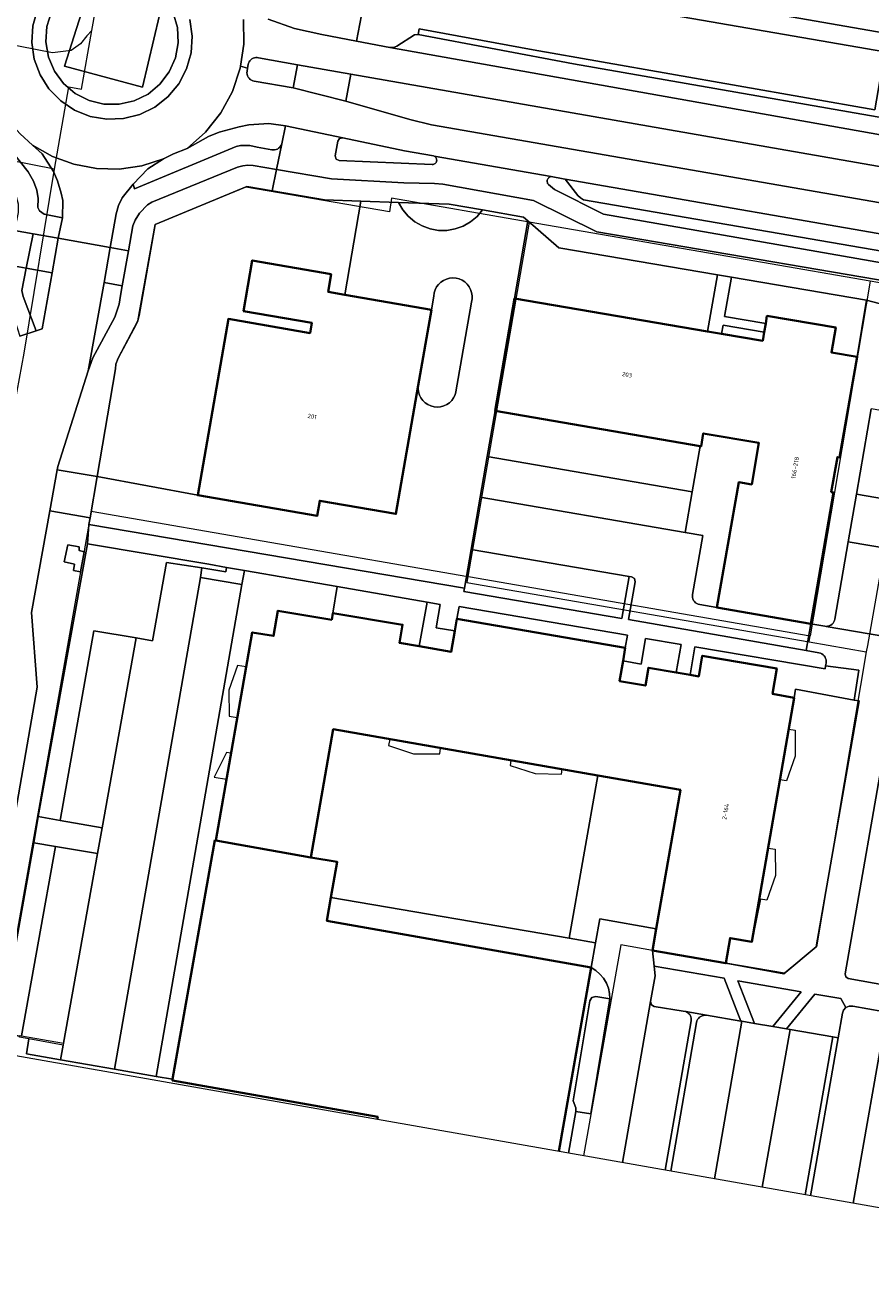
# Model space of a CAD drawing. Header units: metres. Extents: x 2514 to 227642, y 1683 to 852646.
# Tile 2 of 256: x 113498 to 113594, y 426104 to 426248. Entities that reach past the tile are written whole.
import ezdxf
from ezdxf.enums import TextEntityAlignment as Align
from ezdxf.lldxf.tags import DXFTag

# ---------------------------------------------------------------- set-up
doc = ezdxf.new("R2010")
doc.units = ezdxf.units.M
for name, color, linetype, lineweight in [('B-WE-GR-BEPLANTING_CULTUUR_HEESTERS-GV', 252, 'Continuous', 18), ('B-WE-GR-BEPLANTING_CULTUUR_VASTE PLANTENVAK-GV', 252, 'Continuous', 18), ('B-WE-GR-GROENVOORZIENING-GV', 252, 'Continuous', 18), ('B-WE-KG-GRENS_PERCEEL-GV', 252, 'KG-PERCEEL', 18), ('B-WE-OG-BEBOUWING-GV', 4, 'Continuous', 35), ('B-WE-OG-BEBOUWING_HUISNUMMER-T25-200', 7, 'Continuous', 25), ('B-WE-OG-TERREIN_CULTUURSCHEIDING-GV', 252, 'Continuous', 18), ('B-WE-VH-VERHARDING_ASFALT-GV', 252, 'Continuous', 18), ('B-WE-VH-VERHARDING_BETONSTRAATSTEEN-GV', 252, 'Continuous', 18), ('B-WE-VH-VERHARDING_GESLOTEN-GV', 252, 'Continuous', 18), ('B-WE-VH-VERHARDING_OPEN-GV', 252, 'Continuous', 18), ('B-WE-VH-VERHARDING_TEGEL-GV', 252, 'Continuous', 18)]:
    doc.layers.add(name, color=color, linetype=linetype, lineweight=lineweight)
doc.layers.add('X-XX-AL-HULPLIJN-G', color=6, linetype='Continuous', lineweight=18, plot=False)
doc.styles.add('NLCS-ISO-M200-T25', font='NLCS-ISO.ttf', dxfattribs={"height": 0.5})
doc.styles.get("Standard").update_dxf_attribs({"font": 'romans'})
tags = doc.linetypes.add('KG-PERCEEL', pattern='A,5.5,-2,["P",Standard,S=1.8,R=0,X=-0.5,Y=-0.9],-2,5.5,-2,[5,NLCS.SHX,S=0.75,R=0,X=0,Y=0],-2', length=19).pattern_tags.tags
tags[6] = DXFTag(74, 10)

msp = doc.modelspace()

# ---------------------------------------------------------------- linework, layer by layer
at = {"layer": 'B-WE-GR-BEPLANTING_CULTUUR_HEESTERS-GV'}
msp.add_lwpolyline([(113512.943, 426249.297), (113504.843, 426252.104), (113502.1, 426243.461), (113510.998, 426241.069)], close=True, dxfattribs=at)
at = {"layer": 'B-WE-GR-BEPLANTING_CULTUUR_VASTE PLANTENVAK-GV'}
msp.add_lwpolyline([(113502.1, 426243.461), (113504.843, 426252.104), (113512.943, 426249.297), (113510.998, 426241.069)], close=True, dxfattribs=at)
msp.add_lwpolyline([(113500.618, 426249.659), (113500.103, 426247.984), (113499.989, 426246.235), (113500.281, 426244.507), (113500.964, 426242.893), (113502.001, 426241.479), (113503.336, 426240.343), (113504.896, 426239.546), (113506.599, 426239.13), (113508.352, 426239.118), (113510.06, 426239.51), (113511.632, 426240.285), (113512.982, 426241.402), (113514.038, 426242.801), (113514.744, 426244.405), (113515.061, 426246.129), (113514.971, 426247.879), (113514.48, 426249.562)], dxfattribs=at)
at = {"layer": 'B-WE-GR-GROENVOORZIENING-GV'}
for points in [[(113525.765, 426229.233), (113522.898, 426229.721), (113512.46, 426225.413), (113510.475, 426214.423), (113508.23, 426210.168), (113507.938, 426209.462), (113507.924, 426208.943), (113505.82, 426196.647), (113517.306, 426194.525), (113520.788, 426214.623), (113530.106, 426213.009), (113530.307, 426214.172), (113522.517, 426215.522), (113523.518, 426221.298), (113532.526, 426219.737), (113532.176, 426217.718), (113534.058, 426217.392), (113535.907, 426228.072), (113531.742, 426228.217)], [(113545.985, 426227.722), (113540.205, 426227.923), (113540.687, 426227.086), (113541.306, 426226.345), (113542.045, 426225.722), (113542.881, 426225.238), (113543.787, 426224.905), (113544.738, 426224.735), (113545.704, 426224.732), (113546.656, 426224.897), (113547.565, 426225.224), (113548.403, 426225.704), (113549.145, 426226.323), (113549.769, 426227.06)], [(113558.472, 426222.753), (113554.951, 426225.814), (113553.421, 426216.943), (113575.44, 426213.208), (113576.554, 426219.672)], [(113548.519, 426216.544), (113548.584, 426216.905), (113548.589, 426217.272), (113548.532, 426217.634), (113548.415, 426217.982), (113548.242, 426218.306), (113548.018, 426218.596), (113547.748, 426218.845), (113547.441, 426219.046), (113547.105, 426219.192), (113546.749, 426219.281), (113546.383, 426219.309), (113546.017, 426219.275), (113545.663, 426219.181), (113545.329, 426219.03), (113545.024, 426218.825), (113544.759, 426218.572), (113544.539, 426218.278), (113544.371, 426217.952), (113544.259, 426217.602), (113544.208, 426217.239), (113543.938, 426215.681), (113542.441, 426207.04), (113542.426, 426206.669), (113542.474, 426206.301), (113542.584, 426205.947), (113542.752, 426205.616), (113542.974, 426205.318), (113543.243, 426205.063), (113543.551, 426204.856), (113543.89, 426204.705), (113544.25, 426204.613), (113544.62, 426204.583), (113544.989, 426204.616), (113545.348, 426204.712), (113545.685, 426204.866), (113545.991, 426205.076), (113546.258, 426205.334), (113546.477, 426205.634), (113546.642, 426205.966), (113546.748, 426206.322)], [(113593.575, 426216.772), (113578.152, 426219.4), (113577.377, 426214.908), (113582.064, 426214.113), (113582.212, 426214.973), (113590.047, 426213.644), (113589.559, 426210.813), (113592.48, 426210.318)], [(113581.891, 426213.128), (113577.207, 426213.923), (113577.037, 426212.937), (113581.724, 426212.142)], [(113518.546, 426186.638), (113504.713, 426188.986), (113499.115, 426157.867), (113501.624, 426157.428), (113501.663, 426157.641), (113505.465, 426179.065), (113510.272, 426178.243), (113512.155, 426177.921), (113513.733, 426186.864), (113517.774, 426186.227), (113520.489, 426185.787), (113520.575, 426186.286)], [(113533.204, 426184.098), (113522.623, 426185.931), (113522.343, 426184.329), (113512.538, 426128.231), (113514.435, 426127.9), (113519.258, 426155.155), (113519.343, 426155.14), (113523.504, 426178.88), (113525.954, 426178.47), (113526.446, 426181.348), (113532.581, 426180.3), (113532.704, 426181.05)], [(113544.954, 426182.064), (113543.455, 426182.321), (113542.563, 426177.297), (113546.2, 426176.667), (113546.612, 426179.044), (113544.494, 426179.411)], [(113566.306, 426178.545), (113547.092, 426181.814), (113546.851, 426180.424), (113566.055, 426177.096)], [(113572.42, 426177.505), (113568.377, 426178.193), (113567.869, 426175.266), (113565.799, 426175.618), (113565.401, 426173.319), (113568.347, 426172.808), (113568.7, 426174.846), (113571.863, 426174.298)], [(113592.146, 426171.147), (113585.484, 426172.396), (113585.317, 426171.419), (113580.495, 426143.581), (113578.002, 426144.012), (113577.532, 426141.142), (113584.133, 426139.934), (113587.823, 426142.997), (113592.718, 426171.08)], [(113562.929, 426162.542), (113532.757, 426167.823), (113530.201, 426153.214), (113533.207, 426152.683), (113532.491, 426148.642), (113559.661, 426143.993)], [(113501.08, 426154.455), (113498.586, 426154.874), (113494.751, 426133.177), (113496.993, 426132.8), (113497.018, 426132.879), (113497.209, 426132.845)]]:
    msp.add_lwpolyline(points, close=True, dxfattribs=at)
at = {"layer": 'B-WE-KG-GRENS_PERCEEL-GV', "ltscale": 0.2}
for points in [[(113500.958, 426231.708), (113502.607, 426241.09), (113504.043, 426240.823), (113505.235, 426247.513), (113504.662, 426246.909), (113503.913, 426246.015), (113502.865, 426245.242), (113500.751, 426244.99), (113364.82, 426271.641)], [(113505.235, 426247.513), (113508.258, 426264.47)], [(113483.711, 426132.835), (113485.91, 426145.489), (113490.492, 426171.715), (113494.637, 426195.179), (113494.847, 426196.365), (113494.937, 426196.852), (113495.695, 426200.959), (113496.162, 426203.494), (113497.495, 426210.718), (113500.958, 426231.708), (113490.523, 426233.785), (113491.695, 426240.414), (113481.346, 426242.409), (113479.949, 426242.541), (113478.405, 426242.571)], [(113555.107, 426225.667), (113539.385, 426228.392), (113539.16, 426226.839), (113522.777, 426229.671), (113512.46, 426225.413), (113510.601, 426215.005), (113510.475, 426214.423), (113510.275, 426213.98), (113508.23, 426210.168), (113507.938, 426209.462), (113507.924, 426208.943), (113505.147, 426192.718), (113548.1, 426185.265)], [(113593.979, 426218.931), (113581.688, 426221.061), (113555.107, 426225.667), (113548.1, 426185.265), (113548.172, 426185.253), (113587.124, 426178.495)], [(113598.341, 426218.175), (113593.979, 426218.931), (113590.279, 426197.102), (113587.124, 426178.495)], [(113602.435, 426111.929), (113614.208, 426178.616), (113615.979, 426180.084), (113616.539, 426179.865), (113617.535, 426185.545), (113618.937, 426193.678), (113620.886, 426204.804), (113621.792, 426210.126), (113623.441, 426211.294), (113598.341, 426218.175), (113600.406, 426215.393), (113596.959, 426195.964), (113593.659, 426177.361), (113593.542, 426176.671), (113587.847, 426143.017), (113584.194, 426139.985), (113577.532, 426141.142), (113569.157, 426142.597), (113565.532, 426143.227), (113561.299, 426119.173)], [(113505.147, 426192.718), (113494.24, 426130.981)], [(113548.1, 426185.265), (113547.98, 426184.575), (113587.008, 426177.805), (113587.124, 426178.495)], [(113523.504, 426178.88), (113525.954, 426178.47), (113526.446, 426181.348), (113532.581, 426180.3), (113532.704, 426181.05), (113540.651, 426179.737), (113540.297, 426177.689), (113546.2, 426176.667), (113546.851, 426180.424), (113566.055, 426177.096), (113565.401, 426173.319), (113568.347, 426172.808), (113568.7, 426174.846), (113574.426, 426173.854), (113574.835, 426176.217), (113583.334, 426174.743), (113582.843, 426171.856), (113585.317, 426171.419), (113584.699, 426167.85), (113585.411, 426167.732), (113585.439, 426164.742), (113584.45, 426161.931), (113583.695, 426162.056), (113582.347, 426154.272), (113583.159, 426154.137), (113583.187, 426151.147), (113582.196, 426148.326), (113581.466, 426148.447), (113580.495, 426143.581)], [(113523.504, 426178.88), (113522.813, 426174.935), (113521.818, 426175.099), (113520.835, 426172.286), (113520.868, 426169.306), (113521.799, 426169.153), (113521.086, 426165.084), (113520.586, 426165.171), (113519.186, 426162.342), (113520.566, 426162.114), (113519.342, 426155.132), (113530.201, 426153.214), (113532.757, 426167.823), (113539.186, 426166.698), (113539.067, 426165.978), (113541.898, 426165.016), (113544.888, 426165.014), (113544.998, 426165.68), (113553.007, 426164.279), (113552.925, 426163.682), (113555.776, 426162.78), (113558.775, 426162.712), (113558.854, 426163.255), (113572.336, 426160.896), (113569.157, 426142.597)], [(113587.008, 426177.805), (113593.542, 426176.671)], [(113577.532, 426141.142), (113578.002, 426144.012), (113580.495, 426143.581)]]:
    msp.add_lwpolyline(points, dxfattribs=at)
at = {"layer": 'B-WE-OG-BEBOUWING-GV'}
for points in [[(113532.526, 426219.737), (113523.518, 426221.298), (113522.517, 426215.522), (113530.307, 426214.172), (113530.106, 426213.009), (113520.788, 426214.623), (113517.306, 426194.525), (113530.912, 426192.168), (113531.21, 426193.893), (113539.902, 426192.387), (113542.441, 426207.04), (113543.938, 426215.681), (113534.058, 426217.392), (113532.176, 426217.718)], [(113575.44, 426213.208), (113553.421, 426216.943), (113551.212, 426204.136), (113574.593, 426200.103), (113574.692, 426200.086), (113574.95, 426201.574), (113581.296, 426200.479), (113580.476, 426195.75), (113578.988, 426196.007), (113576.507, 426181.703), (113587.226, 426179.855), (113589.808, 426194.826), (113589.546, 426194.871), (113590.238, 426198.881), (113590.5, 426198.836), (113592.48, 426210.318), (113589.559, 426210.813), (113590.047, 426213.644), (113582.212, 426214.973), (113582.064, 426214.113), (113581.891, 426213.128), (113581.724, 426212.142), (113577.037, 426212.937)], [(113532.581, 426180.3), (113526.446, 426181.348), (113525.954, 426178.47), (113523.504, 426178.88), (113519.343, 426155.14), (113530.201, 426153.214), (113532.757, 426167.823), (113562.929, 426162.542), (113572.336, 426160.896), (113569.586, 426145.065), (113569.157, 426142.597), (113577.532, 426141.142), (113578.002, 426144.012), (113580.495, 426143.581), (113585.317, 426171.419), (113582.843, 426171.856), (113583.334, 426174.743), (113574.835, 426176.217), (113574.426, 426173.854), (113573.44, 426174.025), (113571.863, 426174.298), (113568.7, 426174.846), (113568.347, 426172.808), (113565.401, 426173.319), (113565.799, 426175.618), (113566.055, 426177.096), (113546.851, 426180.424), (113546.612, 426179.044), (113546.2, 426176.667), (113542.563, 426177.297), (113540.297, 426177.689), (113540.651, 426179.737), (113532.704, 426181.05)]]:
    msp.add_lwpolyline(points, close=True, dxfattribs=at)
msp.add_lwpolyline([(113558.47, 426119.671), (113562.157, 426140.639), (113532.019, 426145.977), (113532.491, 426148.642), (113533.207, 426152.683), (113530.201, 426153.214), (113519.343, 426155.14), (113519.258, 426155.155), (113514.435, 426127.9), (113514.412, 426127.772), (113537.817, 426123.616), (113537.765, 426123.317)], dxfattribs=at)
at = {"layer": 'B-WE-OG-TERREIN_CULTUURSCHEIDING-GV'}
for points in [[(113595.65, 426245.083), (113537.105, 426255.234), (113535.403, 426246.332), (113539.21, 426245.587), (113539.612, 426245.585), (113539.984, 426245.737), (113542.016, 426247.031), (113542.434, 426247.073), (113542.549, 426247.731), (113555.538, 426245.316), (113594.495, 426238.488)], [(113607.433, 426229.856), (113534.752, 426242.561), (113534.167, 426239.477), (113541.468, 426237.377), (113543.946, 426236.778), (113606.741, 426225.863), (113607.132, 426225.936), (113607.316, 426226.289), (113607.827, 426229.297), (113607.753, 426229.664)], [(113527.289, 426236.654), (113525.409, 426236.937), (113523.13, 426236.766), (113522.035, 426236.56), (113519.737, 426235.93), (113518.507, 426235.428), (113516.101, 426234.083), (113514.529, 426233.476), (113513.391, 426232.879), (113511.593, 426231.739), (113509.934, 426229.998), (113510.101, 426229.489), (113521.672, 426234.284), (113522.167, 426234.395), (113523.226, 426234.418), (113524.077, 426234.229), (113525.742, 426233.934), (113525.903, 426233.912), (113526.065, 426233.918), (113526.224, 426233.952), (113526.374, 426234.011), (113526.513, 426234.096), (113526.635, 426234.202), (113526.738, 426234.328), (113526.817, 426234.469), (113526.872, 426234.622)], [(113577.32, 426139.415), (113569.356, 426140.803), (113569.48, 426139.684), (113568.93, 426136.789), (113569.025, 426136.401), (113569.363, 426136.183), (113572.666, 426135.66), (113572.947, 426135.611), (113575.326, 426135.193), (113579.232, 426134.529)], [(113586.102, 426137.884), (113578.894, 426139.14), (113580.804, 426134.262), (113582.868, 426133.911)], [(113590.623, 426137.096), (113587.66, 426137.612), (113584.431, 426133.645), (113584.839, 426133.576), (113589.734, 426132.744), (113590.327, 426132.643), (113590.817, 426135.433), (113590.947, 426135.794), (113591.208, 426136.075)]]:
    msp.add_lwpolyline(points, close=True, dxfattribs=at)
msp.add_lwpolyline([(113489.463, 426242.04), (113497.953, 426231.417), (113498.567, 426230.342), (113498.936, 426229.304), (113499.09, 426228.376), (113499.079, 426227.343), (113499.267, 426226.952), (113499.78, 426226.59), (113501.869, 426226.162), (113501.901, 426228.134), (113501.734, 426228.975), (113501.302, 426230.399), (113500.865, 426231.45), (113499.539, 426233.449), (113498.46, 426234.437), (113497.035, 426235.741)], dxfattribs=at)
at = {"layer": 'B-WE-VH-VERHARDING_ASFALT-GV'}
for points in [[(113492.592, 426249.874), (113492.274, 426247.038), (113492.444, 426244.189), (113493.097, 426241.411), (113495.006, 426238.166), (113495.907, 426237.005), (113497.035, 426235.741), (113498.46, 426234.437), (113500.745, 426233.175), (113503.184, 426232.271), (113505.738, 426231.782), (113508.338, 426231.721), (113510.913, 426232.09), (113513.391, 426232.879), (113514.529, 426233.476), (113516.101, 426234.083), (113518.192, 426235.936), (113519.93, 426238.122), (113521.263, 426240.577), (113522.151, 426243.226), (113522.185, 426243.451), (113522.566, 426245.988), (113522.497, 426248.781)], [(113516.387, 426248.786), (113516.662, 426246.893), (113516.537, 426244.984), (113516.018, 426243.142), (113515.127, 426241.449), (113513.904, 426239.978), (113512.402, 426238.793), (113510.686, 426237.946), (113508.832, 426237.476), (113506.92, 426237.4), (113505.035, 426237.724), (113503.258, 426238.432), (113501.667, 426239.495), (113500.331, 426240.865), (113499.31, 426242.483), (113498.647, 426244.278), (113498.372, 426246.171), (113498.497, 426248.08), (113499.017, 426249.921)], [(113522.497, 426248.781), (113522.566, 426245.988), (113522.185, 426243.451), (113522.986, 426243.244), (113523.059, 426243.649), (113523.096, 426243.802), (113523.157, 426243.948), (113523.242, 426244.081), (113523.347, 426244.198), (113523.47, 426244.297), (113523.608, 426244.373), (113523.757, 426244.426), (113523.912, 426244.454), (113524.07, 426244.455), (113524.226, 426244.431), (113528.688, 426243.617), (113534.752, 426242.561), (113607.433, 426229.856)], [(113610.345, 426232.931), (113539.21, 426245.587), (113535.403, 426246.332), (113531.451, 426247.064), (113528.34, 426247.776), (113525.328, 426248.82)], [(113606.741, 426225.863), (113543.946, 426236.778), (113541.468, 426237.377), (113534.167, 426239.477), (113528.193, 426240.975), (113523.744, 426241.746), (113523.578, 426241.789), (113523.421, 426241.86), (113523.279, 426241.956), (113523.155, 426242.076), (113523.054, 426242.215), (113522.978, 426242.369), (113522.93, 426242.534), (113522.91, 426242.704), (113522.92, 426242.876), (113522.986, 426243.244), (113522.185, 426243.451), (113522.151, 426243.226), (113521.263, 426240.577), (113519.93, 426238.122), (113518.192, 426235.936), (113516.101, 426234.083), (113518.507, 426235.428), (113519.737, 426235.93), (113522.035, 426236.56), (113523.13, 426236.766), (113525.409, 426236.937), (113527.289, 426236.654), (113533.842, 426235.305), (113540.877, 426233.794), (113544.165, 426233.217), (113544.246, 426233.198), (113557.59, 426230.866), (113558.968, 426230.624), (113559.206, 426230.564), (113602.099, 426223.138)]]:
    msp.add_lwpolyline(points, dxfattribs=at)
at = {"layer": 'B-WE-VH-VERHARDING_BETONSTRAATSTEEN-GV'}
for points in [[(113560.152, 426243.716), (113542.434, 426247.073), (113542.016, 426247.031), (113539.984, 426245.737), (113539.612, 426245.585), (113539.21, 426245.587), (113610.345, 426232.931), (113609.996, 426233.055), (113608.282, 426235.054), (113607.985, 426235.31), (113607.61, 426235.422)], [(113509.388, 426222.416), (113507.32, 426222.784), (113506.624, 426218.788), (113508.671, 426218.412)], [(113601.03, 426168.079), (113596.181, 426168.887), (113591.124, 426139.944), (113591.199, 426139.593), (113591.486, 426139.383), (113595.915, 426138.593), (113596.255, 426138.38), (113596.334, 426137.987), (113601.602, 426168.474), (113601.398, 426168.162)], [(113564.302, 426137.058), (113562.7, 426137.338), (113562.248, 426137.235), (113562.005, 426136.846), (113560.092, 426125.422), (113560.396, 426124.633), (113560.396, 426124.237), (113562.107, 426123.95)]]:
    msp.add_lwpolyline(points, close=True, dxfattribs=at)
for points in [[(113597.984, 426112.713), (113598.25, 426114.246), (113598.404, 426115.163), (113601.768, 426134.125), (113602.055, 426135.826), (113602.212, 426136.821), (113610.824, 426186.269), (113611.993, 426192.75), (113614.786, 426208.701), (113615.429, 426212.758), (113609.631, 426213.746), (113608.632, 426207.955), (113607.61, 426202.028), (113606.004, 426192.716), (113604.999, 426186.892), (113603.368, 426177.433), (113602.184, 426171.379), (113601.602, 426168.474), (113596.334, 426137.987), (113595.965, 426136.043), (113592.048, 426113.758)], [(113570.614, 426117.533), (113573.569, 426134.582), (113573.58, 426134.727), (113573.569, 426134.871), (113573.536, 426135.012), (113573.481, 426135.147), (113573.406, 426135.271), (113573.313, 426135.382), (113573.203, 426135.477), (113573.08, 426135.554), (113572.947, 426135.611), (113572.666, 426135.66), (113569.363, 426136.183), (113569.025, 426136.401), (113568.93, 426136.789), (113565.753, 426118.388)], [(113576.215, 426116.546), (113579.331, 426134.512), (113579.232, 426134.529), (113575.326, 426135.193), (113575.153, 426135.207), (113574.979, 426135.191), (113574.812, 426135.145), (113574.654, 426135.071), (113574.512, 426134.97), (113574.39, 426134.847), (113574.291, 426134.704), (113574.218, 426134.546), (113574.173, 426134.378), (113571.235, 426117.423)], [(113592.048, 426113.758), (113595.965, 426136.043), (113595.789, 426135.7), (113595.412, 426135.614), (113591.986, 426136.232), (113591.58, 426136.237), (113591.208, 426136.075), (113590.947, 426135.794), (113590.817, 426135.433), (113590.327, 426132.643), (113587.159, 426114.619)], [(113581.681, 426115.584), (113584.839, 426133.576), (113584.431, 426133.645), (113582.868, 426133.911), (113580.804, 426134.262), (113579.331, 426134.512), (113576.215, 426116.546)], [(113586.567, 426114.724), (113589.734, 426132.744), (113584.839, 426133.576), (113581.681, 426115.584)]]:
    msp.add_lwpolyline(points, dxfattribs=at)
at = {"layer": 'B-WE-VH-VERHARDING_GESLOTEN-GV'}
msp.add_lwpolyline([(113500.745, 426233.175), (113498.46, 426234.437), (113499.539, 426233.449), (113500.865, 426231.45), (113501.302, 426230.399), (113501.734, 426228.975), (113501.901, 426228.134), (113501.869, 426226.162), (113501.392, 426223.836), (113507.32, 426222.784), (113507.99, 426226.631), (113508.256, 426227.585), (113508.684, 426228.452), (113509.934, 426229.998), (113511.593, 426231.739), (113513.391, 426232.879), (113510.913, 426232.09), (113508.338, 426231.721), (113505.738, 426231.782), (113503.184, 426232.271)], close=True, dxfattribs=at)
at = {"layer": 'B-WE-VH-VERHARDING_OPEN-GV'}
for points in [[(113499.017, 426249.921), (113498.497, 426248.08), (113498.372, 426246.171), (113498.647, 426244.278), (113499.31, 426242.483), (113500.331, 426240.865), (113501.667, 426239.495), (113503.258, 426238.432), (113505.035, 426237.724), (113506.92, 426237.4), (113508.832, 426237.476), (113510.686, 426237.946), (113512.402, 426238.793), (113513.904, 426239.978), (113515.127, 426241.449), (113516.018, 426243.142), (113516.537, 426244.984), (113516.662, 426246.893), (113516.387, 426248.786)], [(113514.48, 426249.562), (113514.971, 426247.879), (113515.061, 426246.129), (113514.744, 426244.405), (113514.038, 426242.801), (113512.982, 426241.402), (113511.632, 426240.285), (113510.06, 426239.51), (113508.352, 426239.118), (113506.599, 426239.13), (113504.896, 426239.546), (113503.336, 426240.343), (113502.001, 426241.479), (113500.964, 426242.893), (113500.281, 426244.507), (113499.989, 426246.235), (113500.103, 426247.984), (113500.618, 426249.659)], [(113496.7, 426159.486), (113499.003, 426172.613), (113498.339, 426181.158), (113500.416, 426192.73), (113501.259, 426197.427), (113501.324, 426197.789), (113504.805, 426208.712), (113506.624, 426218.788), (113507.32, 426222.784), (113501.392, 426223.836), (113500.696, 426219.876), (113499.573, 426213.487), (113498.886, 426213.266), (113497.018, 426212.664)], [(113602.35, 426177.246), (113588.957, 426179.56), (113588.813, 426179.581), (113587.226, 426179.855), (113586.698, 426176.791), (113588.139, 426176.539), (113588.307, 426176.494), (113588.465, 426176.421), (113588.608, 426176.321), (113588.731, 426176.198), (113588.831, 426176.055), (113588.905, 426175.897), (113588.951, 426175.729), (113588.966, 426175.556), (113588.951, 426175.382), (113588.897, 426175.076), (113592.705, 426174.556), (113592.146, 426171.147), (113592.718, 426171.08), (113587.823, 426142.997), (113584.133, 426139.934), (113577.532, 426141.142), (113569.157, 426142.597), (113569.356, 426140.803), (113577.32, 426139.415), (113579.232, 426134.529), (113579.331, 426134.512), (113580.804, 426134.262), (113578.894, 426139.14), (113586.102, 426137.884), (113582.868, 426133.911), (113584.431, 426133.645), (113587.66, 426137.612), (113590.623, 426137.096), (113591.208, 426136.075), (113591.58, 426136.237), (113591.986, 426136.232), (113595.412, 426135.614)], [(113595.915, 426138.593), (113591.486, 426139.383), (113591.199, 426139.593), (113591.124, 426139.944), (113596.181, 426168.887)], [(113565.753, 426118.388), (113568.93, 426136.789), (113569.48, 426139.684), (113569.356, 426140.803), (113569.157, 426142.597), (113569.586, 426145.065), (113563.135, 426146.199), (113562.657, 426143.48), (113562.157, 426140.639), (113562.691, 426140.31), (113563.167, 426139.899), (113563.571, 426139.419), (113563.893, 426138.88), (113564.126, 426138.297), (113564.264, 426137.685), (113564.302, 426137.058), (113562.107, 426123.95), (113560.396, 426124.237), (113559.568, 426119.477)], [(113537.765, 426123.317), (113537.817, 426123.616), (113514.412, 426127.772), (113514.435, 426127.9), (113512.538, 426128.231), (113507.794, 426129.059), (113501.661, 426130.13), (113497.755, 426130.812), (113498.045, 426132.496), (113496.959, 426132.693), (113496.993, 426132.8), (113494.751, 426133.177), (113494.35, 426130.961)]]:
    msp.add_lwpolyline(points, dxfattribs=at)
for points in [[(113524.226, 426244.431), (113524.07, 426244.455), (113523.912, 426244.454), (113523.757, 426244.426), (113523.608, 426244.373), (113523.47, 426244.297), (113523.347, 426244.198), (113523.242, 426244.081), (113523.157, 426243.948), (113523.096, 426243.802), (113523.059, 426243.649), (113522.986, 426243.244), (113522.92, 426242.876), (113522.91, 426242.704), (113522.93, 426242.534), (113522.978, 426242.369), (113523.054, 426242.215), (113523.155, 426242.076), (113523.279, 426241.956), (113523.421, 426241.86), (113523.578, 426241.789), (113523.744, 426241.746), (113528.193, 426240.975), (113528.688, 426243.617)], [(113540.877, 426233.794), (113533.842, 426235.305), (113533.468, 426235.225), (113533.268, 426234.898), (113532.973, 426233.228), (113533.069, 426232.849), (113533.427, 426232.694), (113544.044, 426232.241), (113544.129, 426232.248), (113544.212, 426232.269), (113544.29, 426232.304), (113544.361, 426232.351), (113544.422, 426232.41), (113544.473, 426232.479), (113544.511, 426232.555), (113544.536, 426232.637), (113544.547, 426232.722), (113544.542, 426232.807), (113544.524, 426232.89), (113544.491, 426232.969), (113544.446, 426233.041), (113544.388, 426233.105), (113544.321, 426233.158), (113544.246, 426233.198), (113544.165, 426233.217)], [(113540.205, 426227.923), (113535.907, 426228.072), (113534.058, 426217.392), (113543.938, 426215.681), (113544.208, 426217.239), (113544.259, 426217.602), (113544.371, 426217.952), (113544.539, 426218.278), (113544.759, 426218.572), (113545.024, 426218.825), (113545.329, 426219.03), (113545.663, 426219.181), (113546.017, 426219.275), (113546.383, 426219.309), (113546.749, 426219.281), (113547.105, 426219.192), (113547.441, 426219.046), (113547.748, 426218.845), (113548.018, 426218.596), (113548.242, 426218.306), (113548.415, 426217.982), (113548.532, 426217.634), (113548.589, 426217.272), (113548.584, 426216.905), (113548.519, 426216.544), (113546.748, 426206.322), (113546.642, 426205.966), (113546.477, 426205.634), (113546.258, 426205.334), (113545.991, 426205.076), (113545.685, 426204.866), (113545.348, 426204.712), (113544.989, 426204.616), (113544.62, 426204.583), (113544.25, 426204.613), (113543.89, 426204.705), (113543.551, 426204.856), (113543.243, 426205.063), (113542.974, 426205.318), (113542.752, 426205.616), (113542.584, 426205.947), (113542.474, 426206.301), (113542.426, 426206.669), (113542.441, 426207.04), (113539.902, 426192.387), (113531.21, 426193.893), (113530.912, 426192.168), (113517.306, 426194.525), (113505.82, 426196.647), (113505.015, 426191.943), (113504.885, 426191.186), (113547.722, 426183.902), (113548.485, 426188.322), (113549.514, 426194.29), (113550.315, 426198.933), (113551.212, 426204.136), (113553.421, 426216.943), (113554.951, 426225.814), (113554.462, 426226.239), (113549.769, 426227.06), (113549.145, 426226.323), (113548.403, 426225.704), (113547.565, 426225.224), (113546.656, 426224.897), (113545.704, 426224.732), (113544.738, 426224.735), (113543.787, 426224.905), (113542.881, 426225.238), (113542.045, 426225.722), (113541.306, 426226.345), (113540.687, 426227.086)], [(113500.696, 426219.876), (113497.729, 426220.421), (113497.239, 426217.862), (113497.404, 426217.195), (113498.886, 426213.266), (113499.573, 426213.487)], [(113578.152, 426219.4), (113576.554, 426219.672), (113575.44, 426213.208), (113577.037, 426212.937), (113577.207, 426213.923), (113581.891, 426213.128), (113582.064, 426214.113), (113577.377, 426214.908)], [(113574.593, 426200.103), (113551.212, 426204.136), (113550.315, 426198.933), (113573.696, 426194.902)], [(113606.653, 426202.193), (113594.101, 426204.358), (113592.425, 426194.644), (113604.978, 426192.479), (113605.047, 426192.881)], [(113581.296, 426200.479), (113574.95, 426201.574), (113574.692, 426200.086), (113574.593, 426200.103), (113573.696, 426194.902), (113572.89, 426190.26), (113574.887, 426189.915), (113573.722, 426183.201), (113573.707, 426183.027), (113573.723, 426182.854), (113573.769, 426182.685), (113573.843, 426182.528), (113573.943, 426182.385), (113574.067, 426182.262), (113574.21, 426182.163), (113574.368, 426182.09), (113574.537, 426182.045), (113576.507, 426181.703), (113578.988, 426196.007), (113580.476, 426195.75)], [(113573.696, 426194.902), (113550.315, 426198.933), (113549.514, 426194.29), (113572.89, 426190.26)], [(113572.89, 426190.26), (113549.514, 426194.29), (113548.485, 426188.322), (113566.499, 426185.266), (113566.763, 426185.22), (113567.088, 426185.013), (113567.17, 426184.643), (113566.428, 426180.337), (113586.698, 426176.791), (113587.226, 426179.855), (113576.507, 426181.703), (113574.537, 426182.045), (113574.368, 426182.09), (113574.21, 426182.163), (113574.067, 426182.262), (113573.943, 426182.385), (113573.843, 426182.528), (113573.769, 426182.685), (113573.723, 426182.854), (113573.707, 426183.027), (113573.722, 426183.201), (113574.887, 426189.915)], [(113604.978, 426192.479), (113592.425, 426194.644), (113591.49, 426189.222), (113604.042, 426187.057)], [(113547.722, 426183.902), (113504.885, 426191.186), (113504.713, 426188.986), (113518.546, 426186.638), (113520.575, 426186.286), (113522.623, 426185.931), (113533.204, 426184.098), (113543.455, 426182.321), (113544.954, 426182.064), (113544.494, 426179.411), (113546.612, 426179.044), (113546.851, 426180.424), (113547.092, 426181.814), (113566.306, 426178.545), (113566.055, 426177.096), (113565.799, 426175.618), (113567.869, 426175.266), (113568.377, 426178.193), (113572.42, 426177.505), (113571.863, 426174.298), (113573.44, 426174.025), (113573.997, 426177.237), (113588.834, 426174.713), (113588.897, 426175.076), (113588.951, 426175.382), (113588.966, 426175.556), (113588.951, 426175.729), (113588.905, 426175.897), (113588.831, 426176.055), (113588.731, 426176.198), (113588.608, 426176.321), (113588.465, 426176.421), (113588.307, 426176.494), (113588.139, 426176.539), (113586.698, 426176.791), (113566.428, 426180.337), (113567.17, 426184.643), (113567.088, 426185.013), (113566.763, 426185.22), (113566.499, 426185.266), (113565.672, 426180.475), (113547.658, 426183.531)], [(113566.499, 426185.266), (113548.485, 426188.322), (113547.722, 426183.902), (113547.658, 426183.531), (113565.672, 426180.475)], [(113604.042, 426187.057), (113591.49, 426189.222), (113589.968, 426180.397), (113589.924, 426180.229), (113589.851, 426180.071), (113589.752, 426179.928), (113589.629, 426179.804), (113589.512, 426179.717), (113589.383, 426179.648), (113589.246, 426179.598), (113589.103, 426179.568), (113588.957, 426179.56), (113602.35, 426177.246), (113602.411, 426177.599)], [(113517.774, 426186.227), (113513.733, 426186.864), (113512.155, 426177.921), (113510.272, 426178.243), (113506.395, 426156.593), (113505.868, 426153.65), (113501.991, 426132.002), (113501.958, 426131.788), (113501.661, 426130.13), (113507.794, 426129.059), (113517.592, 426185.118)], [(113522.623, 426185.931), (113520.575, 426186.286), (113520.489, 426185.787), (113517.774, 426186.227), (113517.592, 426185.118), (113522.343, 426184.329)], [(113522.343, 426184.329), (113517.592, 426185.118), (113507.794, 426129.059), (113512.538, 426128.231)], [(113510.272, 426178.243), (113505.465, 426179.065), (113501.663, 426157.641), (113501.624, 426157.428), (113506.395, 426156.593)], [(113588.834, 426174.713), (113573.997, 426177.237), (113573.44, 426174.025), (113574.426, 426173.854), (113574.835, 426176.217), (113583.334, 426174.743), (113582.843, 426171.856), (113585.317, 426171.419), (113585.484, 426172.396), (113592.146, 426171.147), (113592.705, 426174.556), (113588.897, 426175.076)], [(113572.336, 426160.896), (113562.929, 426162.542), (113559.661, 426143.993), (113562.657, 426143.48), (113563.135, 426146.199), (113569.586, 426145.065)], [(113501.624, 426157.428), (113499.115, 426157.867), (113498.586, 426154.874), (113501.08, 426154.455), (113505.868, 426153.65), (113506.395, 426156.593)], [(113505.868, 426153.65), (113501.08, 426154.455), (113497.209, 426132.845), (113501.991, 426132.002)], [(113559.661, 426143.993), (113532.491, 426148.642), (113532.019, 426145.977), (113562.157, 426140.639), (113562.657, 426143.48)], [(113501.958, 426131.788), (113498.045, 426132.496), (113497.755, 426130.812), (113501.661, 426130.13)]]:
    msp.add_lwpolyline(points, close=True, dxfattribs=at)
at = {"layer": 'B-WE-VH-VERHARDING_TEGEL-GV'}
for points in [[(113523.793, 426261.678), (113522.441, 426263.81), (113520.262, 426262.419), (113521.123, 426261.163), (113521.688, 426260.656), (113522.327, 426260.246), (113523.024, 426259.944), (113523.76, 426259.757), (113596.576, 426247.058), (113598.468, 426246.038), (113617.048, 426242.679), (113628.613, 426242.788), (113628.913, 426244.932), (113620.393, 426244.86), (113617.49, 426244.903), (113601.98, 426247.556), (113599.895, 426247.958), (113599.075, 426248.904), (113596.28, 426249.992), (113594.371, 426249.322), (113590.67, 426249.97), (113547.724, 426257.488), (113546.464, 426257.709)], [(113555.538, 426245.316), (113542.549, 426247.731), (113542.434, 426247.073), (113560.152, 426243.716), (113607.61, 426235.422), (113607.985, 426235.31), (113608.282, 426235.054), (113609.996, 426233.055), (113610.345, 426232.931), (113612.252, 426232.588), (113612.629, 426232.69), (113612.857, 426233.008), (113613.124, 426233.979), (113613.215, 426235.386), (113612.974, 426235.795), (113607.433, 426238.668), (113607.267, 426237.625), (113597.401, 426239.352), (113598, 426243.067), (113598.367, 426243.655), (113595.891, 426245.041), (113595.65, 426245.083), (113594.495, 426238.488)], [(113534.752, 426242.561), (113528.688, 426243.617), (113528.193, 426240.975), (113534.167, 426239.477)], [(113497.953, 426231.417), (113489.463, 426242.04), (113487.55, 426240.51), (113495.625, 426230.466), (113496.486, 426229.032), (113496.82, 426227.746), (113496.807, 426226.754), (113496.41, 426224.72), (113498.531, 426224.344), (113501.392, 426223.836), (113501.869, 426226.162), (113499.78, 426226.59), (113499.267, 426226.952), (113499.079, 426227.343), (113499.09, 426228.376), (113498.936, 426229.304), (113498.567, 426230.342)], [(113526.268, 426231.681), (113526.872, 426234.622), (113526.817, 426234.469), (113526.738, 426234.328), (113526.635, 426234.202), (113526.513, 426234.096), (113526.374, 426234.011), (113526.224, 426233.952), (113526.065, 426233.918), (113525.903, 426233.912), (113525.742, 426233.934), (113524.077, 426234.229), (113523.226, 426234.418), (113522.167, 426234.395), (113521.672, 426234.284), (113510.101, 426229.489), (113509.934, 426229.998), (113508.684, 426228.452), (113508.256, 426227.585), (113507.99, 426226.631), (113507.32, 426222.784), (113509.388, 426222.416), (113509.898, 426225.264), (113510.145, 426225.887), (113510.641, 426226.689), (113511.549, 426227.634), (113512.079, 426227.953), (113521.846, 426231.954), (113522.421, 426232.099), (113523.01, 426232.16), (113523.602, 426232.136)], [(113523.602, 426232.136), (113523.01, 426232.16), (113522.421, 426232.099), (113521.846, 426231.954), (113512.079, 426227.953), (113511.549, 426227.634), (113510.641, 426226.689), (113510.145, 426225.887), (113509.898, 426225.264), (113509.388, 426222.416), (113508.671, 426218.412), (113508.503, 426217.319), (113508.334, 426216.33), (113507.849, 426214.85), (113505.323, 426210.194), (113504.805, 426208.712), (113501.324, 426197.789), (113501.259, 426197.427), (113505.82, 426196.647), (113507.924, 426208.943), (113507.938, 426209.462), (113508.23, 426210.168), (113510.475, 426214.423), (113512.46, 426225.413), (113522.898, 426229.721), (113525.765, 426229.233), (113526.268, 426231.681)], [(113532.532, 426230.611), (113526.268, 426231.681), (113525.765, 426229.233), (113531.742, 426228.217), (113535.907, 426228.072), (113540.205, 426227.923), (113545.985, 426227.722), (113549.769, 426227.06), (113554.462, 426226.239), (113554.951, 426225.814), (113558.472, 426222.753), (113576.554, 426219.672), (113578.152, 426219.4), (113593.575, 426216.772), (113596.609, 426215.965), (113604.254, 426214.662), (113604.742, 426217.408), (113562.826, 426224.549), (113555.592, 426228.13), (113545.25, 426230.004), (113544.278, 426230.098), (113540.808, 426230.144)], [(113602.099, 426223.138), (113559.206, 426230.564), (113560.658, 426228.725), (113560.943, 426228.433), (113561.292, 426228.23), (113598.829, 426221.736), (113599.232, 426221.716), (113599.598, 426221.899), (113601.216, 426222.953), (113601.645, 426223.096)], [(113498.531, 426224.344), (113496.41, 426224.72), (113495.64, 426220.804), (113497.729, 426220.421)], [(113501.392, 426223.836), (113498.531, 426224.344), (113497.729, 426220.421), (113500.696, 426219.876)], [(113497.729, 426220.421), (113495.64, 426220.804), (113495.157, 426218.361), (113495.151, 426217.672), (113495.259, 426216.991), (113495.478, 426216.338), (113495.803, 426215.73), (113496.224, 426215.184), (113497.018, 426212.664), (113498.886, 426213.266), (113497.404, 426217.195), (113497.239, 426217.862)], [(113508.671, 426218.412), (113506.624, 426218.788), (113504.805, 426208.712), (113505.323, 426210.194), (113507.849, 426214.85), (113508.334, 426216.33), (113508.503, 426217.319)], [(113505.82, 426196.647), (113501.259, 426197.427), (113500.416, 426192.73), (113505.015, 426191.943)], [(113503.136, 426185.922), (113503.242, 426186.652), (113502.07, 426186.911), (113502.467, 426188.851), (113503.766, 426188.618), (113503.765, 426188.2), (113504.327, 426188.082), (113503.919, 426185.784)], [(113503.766, 426188.618), (113502.467, 426188.851), (113502.07, 426186.911), (113503.242, 426186.652), (113503.136, 426185.922), (113503.919, 426185.784), (113504.327, 426188.082), (113503.765, 426188.2)], [(113543.455, 426182.321), (113533.204, 426184.098), (113532.704, 426181.05), (113540.651, 426179.737), (113540.297, 426177.689), (113542.563, 426177.297)]]:
    msp.add_lwpolyline(points, close=True, dxfattribs=at)
for points in [[(113596.576, 426247.058), (113523.76, 426259.757)], [(113525.328, 426248.82), (113528.34, 426247.776), (113531.451, 426247.064), (113535.403, 426246.332), (113537.105, 426255.234), (113595.65, 426245.083)], [(113600.064, 426220.198), (113563.574, 426226.563), (113557.977, 426229.378), (113557.305, 426229.947), (113557.246, 426230.016), (113557.199, 426230.094), (113557.167, 426230.179), (113557.148, 426230.268), (113557.145, 426230.359), (113557.157, 426230.449), (113557.184, 426230.536), (113557.225, 426230.617), (113557.279, 426230.69), (113557.345, 426230.753), (113557.42, 426230.804), (113557.502, 426230.842), (113557.59, 426230.866), (113544.246, 426233.198), (113544.321, 426233.158), (113544.388, 426233.105), (113544.446, 426233.041), (113544.491, 426232.969), (113544.524, 426232.89), (113544.542, 426232.807), (113544.547, 426232.722), (113544.536, 426232.637), (113544.511, 426232.555), (113544.473, 426232.479), (113544.422, 426232.41), (113544.361, 426232.351), (113544.29, 426232.304), (113544.212, 426232.269), (113544.129, 426232.248), (113544.044, 426232.241), (113533.427, 426232.694), (113533.069, 426232.849), (113532.973, 426233.228), (113533.268, 426234.898), (113533.468, 426235.225), (113533.842, 426235.305), (113527.289, 426236.654), (113526.872, 426234.622), (113526.268, 426231.681), (113532.532, 426230.611), (113540.808, 426230.144), (113544.278, 426230.098), (113545.25, 426230.004), (113555.592, 426228.13), (113562.826, 426224.549), (113604.742, 426217.408)], [(113598.829, 426221.736), (113561.292, 426228.23), (113560.943, 426228.433), (113560.658, 426228.725), (113559.206, 426230.564), (113558.968, 426230.624), (113557.59, 426230.866), (113557.502, 426230.842), (113557.42, 426230.804), (113557.345, 426230.753), (113557.279, 426230.69), (113557.225, 426230.617), (113557.184, 426230.536), (113557.157, 426230.449), (113557.145, 426230.359), (113557.148, 426230.268), (113557.167, 426230.179), (113557.199, 426230.094), (113557.246, 426230.016), (113557.305, 426229.947), (113557.977, 426229.378), (113563.574, 426226.563), (113600.064, 426220.198)], [(113596.609, 426215.965), (113593.575, 426216.772), (113592.48, 426210.318), (113590.5, 426198.836), (113590.238, 426198.881), (113589.546, 426194.871), (113589.808, 426194.826), (113587.226, 426179.855), (113588.813, 426179.581), (113588.957, 426179.56), (113589.103, 426179.568), (113589.246, 426179.598), (113589.383, 426179.648), (113589.512, 426179.717), (113589.629, 426179.804), (113589.752, 426179.928), (113589.851, 426180.071), (113589.924, 426180.229), (113589.968, 426180.397), (113591.49, 426189.222), (113592.425, 426194.644), (113594.101, 426204.358)], [(113494.35, 426130.961), (113494.751, 426133.177), (113498.586, 426154.874), (113499.115, 426157.867), (113504.713, 426188.986), (113504.885, 426191.186), (113505.015, 426191.943), (113500.416, 426192.73), (113498.339, 426181.158), (113499.003, 426172.613), (113496.7, 426159.486), (113495.737, 426154.025), (113493.339, 426140.539), (113489.905, 426131.804), (113489.895, 426131.746)], [(113559.568, 426119.477), (113560.396, 426124.237), (113560.396, 426124.633), (113560.092, 426125.422), (113562.005, 426136.846), (113562.248, 426137.235), (113562.7, 426137.338), (113564.302, 426137.058), (113564.264, 426137.685), (113564.126, 426138.297), (113563.893, 426138.88), (113563.571, 426139.419), (113563.167, 426139.899), (113562.691, 426140.31), (113562.157, 426140.639), (113558.47, 426119.671)], [(113571.235, 426117.423), (113574.173, 426134.378), (113574.218, 426134.546), (113574.291, 426134.704), (113574.39, 426134.847), (113574.512, 426134.97), (113574.654, 426135.071), (113574.812, 426135.145), (113574.979, 426135.191), (113575.153, 426135.207), (113575.326, 426135.193), (113572.947, 426135.611), (113573.08, 426135.554), (113573.203, 426135.477), (113573.313, 426135.382), (113573.406, 426135.271), (113573.481, 426135.147), (113573.536, 426135.012), (113573.569, 426134.871), (113573.58, 426134.727), (113573.569, 426134.582), (113570.614, 426117.533)], [(113587.159, 426114.619), (113590.327, 426132.643), (113589.734, 426132.744), (113586.567, 426114.724)]]:
    msp.add_lwpolyline(points, dxfattribs=at)
at = {"layer": 'X-XX-AL-HULPLIJN-G', "ltscale": 0.2}
msp.add_lwpolyline([(113439.145, 426693.745), (114243.2, 426552.164), (114148.744, 426015.734), (113344.689, 426157.314)], close=True, dxfattribs=at)

# ---------------------------------------------------------------- texts
at = {"layer": 'B-WE-OG-BEBOUWING_HUISNUMMER-T25-200', "style": 'NLCS-ISO-M200-T25'}
for s, rotation, p in [('203', 350, (113566.263, 426208.272)), ('201', 350, (113530.345, 426203.505)), ('166-218', 80, (113585.416, 426197.652)), ('2-164', 80, (113577.489, 426158.438))]:
    msp.add_text(s, height=0.5, rotation=rotation, dxfattribs=at).set_placement(p, align=Align.MIDDLE)

doc.saveas('drawing.dxf')
